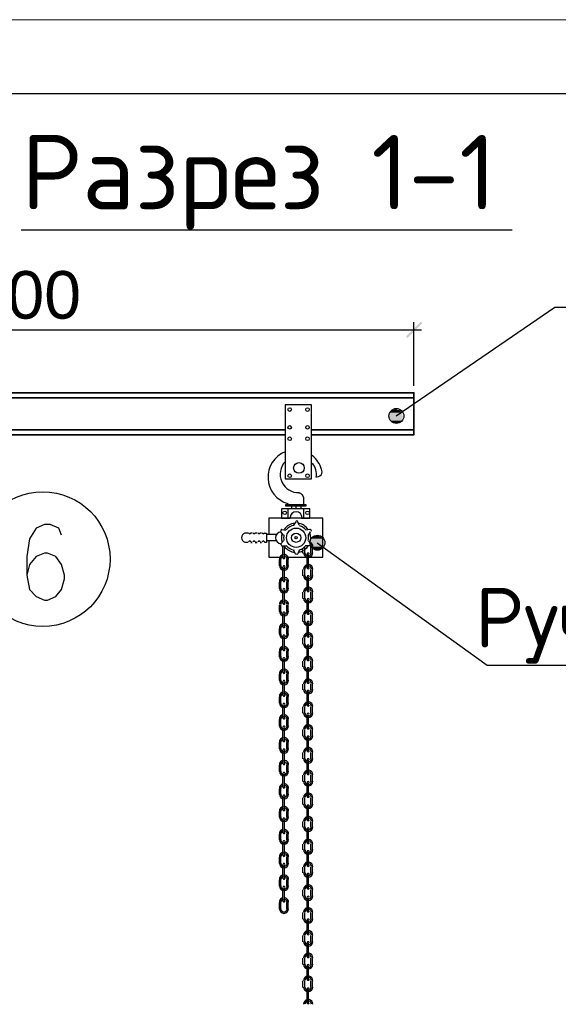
# Model space of a CAD drawing. Header units: millimetres. Extents: x -2765404 to 11272, y -239948 to 1313256.
# Tile 13 of 85: x -92839 to -89220, y -216865 to -210254. Entities that reach past the tile are written whole.
import ezdxf

# ---------------------------------------------------------------- set-up
doc = ezdxf.new("R2010")
doc.units = ezdxf.units.MM
doc.layers.add('PDF _.', color=7, linetype='Continuous', true_color=0x259400)
for name, color, linetype in [('PDF _0', 7, 'Continuous'), ('PDF _SHTAMP', 7, 'Continuous'), ('PDF _Текст', 7, 'Continuous'), ('PDF _ЭМ', 7, 'Continuous')]:
    doc.layers.add(name, color=color, linetype=linetype)
doc.styles.add('PDF Arial', font='arial.ttf')
doc.styles.add('PDF ISOCPEUR', font='isocpeur.ttf')

msp = doc.modelspace()

# ---------------------------------------------------------------- linework, layer by layer
at = {"layer": 'PDF _.', "color": 7, "transparency": 33554559}
for points in [[(-90357.8, -212912.3), (-90262.1, -212917.1), (-90362.5, -212917.1)], [(-90262.1, -212917.1), (-90362.5, -212917.1), (-90266.9, -212926.7)], [(-90362.5, -212917.1), (-90266.9, -212926.7), (-90357.8, -212926.7)], [(-90353, -212893.2), (-90266.9, -212902.8), (-90357.8, -212902.8)], [(-90266.9, -212902.8), (-90357.8, -212902.8), (-90266.9, -212912.3)], [(-90357.8, -212902.8), (-90266.9, -212912.3), (-90357.8, -212912.3)], [(-90266.9, -212912.3), (-90357.8, -212912.3), (-90262.1, -212917.1)], [(-90266.9, -212926.7), (-90357.8, -212926.7), (-90266.9, -212936.2)], [(-90357.8, -212926.7), (-90266.9, -212936.2), (-90357.8, -212936.2)], [(-90348.2, -212888.4), (-90271.7, -212893.2), (-90353, -212893.2)], [(-90271.7, -212893.2), (-90353, -212893.2), (-90266.9, -212902.8)], [(-90343.4, -212878.9), (-90276.5, -212888.4), (-90348.2, -212888.4)], [(-90276.5, -212888.4), (-90348.2, -212888.4), (-90271.7, -212893.2)], [(-90333.9, -212874.1), (-90281.3, -212878.9), (-90343.4, -212878.9)], [(-90281.3, -212878.9), (-90343.4, -212878.9), (-90276.5, -212888.4)], [(-90324.3, -212874.1), (-90290.8, -212874.1), (-90333.9, -212874.1)], [(-90290.8, -212874.1), (-90333.9, -212874.1), (-90281.3, -212878.9)], [(-90314.7, -212869.3), (-90300.4, -212874.1), (-90324.3, -212874.1)], [(-90300.4, -212874.1), (-90324.3, -212874.1), (-90290.8, -212874.1)], [(-90309.9, -212869.3), (-90314.7, -212869.3), (-90300.4, -212874.1)], [(-90266.9, -212936.2), (-90357.8, -212936.2), (-90271.7, -212945.8)], [(-90357.8, -212936.2), (-90271.7, -212945.8), (-90353, -212945.8)], [(-90271.7, -212945.8), (-90353, -212945.8), (-90276.5, -212950.6)], [(-90353, -212945.8), (-90276.5, -212950.6), (-90348.2, -212950.6)], [(-90276.5, -212950.6), (-90348.2, -212950.6), (-90281.3, -212955.4)], [(-90348.2, -212950.6), (-90281.3, -212955.4), (-90343.4, -212955.4)], [(-90281.3, -212955.4), (-90343.4, -212955.4), (-90290.8, -212960.1)], [(-90343.4, -212955.4), (-90290.8, -212960.1), (-90333.9, -212960.1)], [(-90290.8, -212960.1), (-90333.9, -212960.1), (-90300.4, -212964.9)], [(-90333.9, -212960.1), (-90300.4, -212964.9), (-90324.3, -212964.9)], [(-90300.4, -212964.9), (-90324.3, -212964.9), (-90309.9, -212964.9)], [(-90324.3, -212964.9), (-90309.9, -212964.9), (-90314.7, -212964.9)], [(-90864.5, -213725.1), (-90811.9, -213729.9), (-90869.3, -213729.9)], [(-90855, -213720.3), (-90821.5, -213725.1), (-90864.5, -213725.1)], [(-90821.5, -213725.1), (-90864.5, -213725.1), (-90811.9, -213729.9)], [(-90845.4, -213720.3), (-90831.1, -213720.3), (-90855, -213720.3)], [(-90831.1, -213720.3), (-90855, -213720.3), (-90821.5, -213725.1)], [(-90840.6, -213720.3), (-90845.4, -213720.3), (-90831.1, -213720.3)], [(-90883.7, -213739.4), (-90797.6, -213749), (-90888.4, -213749)], [(-90797.6, -213749), (-90888.4, -213749), (-90797.6, -213758.6)], [(-90888.4, -213749), (-90797.6, -213758.6), (-90888.4, -213758.6)], [(-90797.6, -213758.6), (-90888.4, -213758.6), (-90792.8, -213768.1)], [(-90888.4, -213758.6), (-90792.8, -213768.1), (-90888.4, -213768.1)], [(-90792.8, -213768.1), (-90888.4, -213768.1), (-90797.6, -213772.9)], [(-90888.4, -213768.1), (-90797.6, -213772.9), (-90888.4, -213772.9)], [(-90797.6, -213772.9), (-90888.4, -213772.9), (-90797.6, -213782.5)], [(-90888.4, -213772.9), (-90797.6, -213782.5), (-90888.4, -213782.5)], [(-90797.6, -213782.5), (-90888.4, -213782.5), (-90802.4, -213792)], [(-90888.4, -213782.5), (-90802.4, -213792), (-90883.7, -213792)], [(-90878.9, -213734.6), (-90802.4, -213739.4), (-90883.7, -213739.4)], [(-90802.4, -213739.4), (-90883.7, -213739.4), (-90797.6, -213749)], [(-90869.3, -213729.9), (-90807.2, -213734.6), (-90878.9, -213734.6)], [(-90807.2, -213734.6), (-90878.9, -213734.6), (-90802.4, -213739.4)], [(-90811.9, -213729.9), (-90869.3, -213729.9), (-90807.2, -213734.6)], [(-90802.4, -213792), (-90883.7, -213792), (-90807.2, -213796.8)], [(-90883.7, -213792), (-90807.2, -213796.8), (-90878.9, -213796.8)], [(-90807.2, -213796.8), (-90878.9, -213796.8), (-90811.9, -213806.4)], [(-90878.9, -213796.8), (-90811.9, -213806.4), (-90869.3, -213806.4)], [(-90811.9, -213806.4), (-90869.3, -213806.4), (-90821.5, -213811.1)], [(-90869.3, -213806.4), (-90821.5, -213811.1), (-90864.5, -213811.1)], [(-90821.5, -213811.1), (-90864.5, -213811.1), (-90831.1, -213811.1)], [(-90864.5, -213811.1), (-90831.1, -213811.1), (-90855, -213811.1)], [(-90831.1, -213811.1), (-90855, -213811.1), (-90840.6, -213815.9)], [(-90855, -213811.1), (-90840.6, -213815.9), (-90845.4, -213815.9)]]:
    msp.add_solid(points, dxfattribs=at)
at = {"layer": 'PDF _0', "lineweight": 25}
for points in [[(-92829.5, -211664.5), (-90376.9, -211664.5), (-89530.7, -211664.5)], [(-85400, -212185.6), (-89243.8, -212185.6), (-90309.9, -212917.1)], [(-90190.4, -212711.5), (-90190.4, -212286)], [(-90137.8, -212338.6), (-95822.3, -212338.6)], [(-91070.1, -213868.5), (-91070.1, -213787.2)], [(-91060.5, -213868.5), (-91060.5, -213787.2)], [(-85859, -214590.4), (-89698, -214590.4), (-90840.6, -213768.1)], [(-90936.2, -213835), (-90936.2, -213801.6)], [(-90921.9, -213835), (-90921.9, -213792)], [(-90907.6, -213935.4), (-90907.6, -213844.6)], [(-90898, -213935.4), (-90898, -213844.6)], [(-90883.7, -213792), (-90883.7, -213835)], [(-90874.1, -213792), (-90874.1, -213835)], [(-91094, -213921.1), (-91094, -213878.1)], [(-91084.5, -213921.1), (-91084.5, -213878.1)], [(-91046.2, -213878.1), (-91046.2, -213921.1)], [(-91036.6, -213878.1), (-91036.6, -213921.1)], [(-91070.1, -214021.5), (-91070.1, -213930.7)], [(-91060.5, -214021.5), (-91060.5, -213930.7)], [(-90936.2, -213988), (-90936.2, -213945)], [(-90921.9, -213988), (-90921.9, -213945)], [(-90883.7, -213945), (-90883.7, -213988)], [(-90874.1, -213945), (-90874.1, -213988)], [(-91094, -214074.1), (-91094, -214031.1)], [(-91084.5, -214074.1), (-91084.5, -214031.1)], [(-91046.2, -214031.1), (-91046.2, -214074.1)], [(-91036.6, -214031.1), (-91036.6, -214074.1)], [(-90907.6, -214088.4), (-90907.6, -213997.6)], [(-90898, -214088.4), (-90898, -213997.6)], [(-91070.1, -214174.5), (-91070.1, -214083.7)], [(-91060.5, -214174.5), (-91060.5, -214083.7)], [(-90936.2, -214141), (-90936.2, -214098)], [(-90921.9, -214141), (-90921.9, -214098)], [(-90883.7, -214098), (-90883.7, -214141)], [(-90874.1, -214098), (-90874.1, -214141)], [(-91094, -214227.1), (-91094, -214184.1)], [(-91084.5, -214227.1), (-91084.5, -214184.1)], [(-91046.2, -214184.1), (-91046.2, -214227.1)], [(-91036.6, -214184.1), (-91036.6, -214227.1)], [(-90907.6, -214241.4), (-90907.6, -214150.6)], [(-90898, -214241.4), (-90898, -214150.6)], [(-91070.1, -214332.3), (-91070.1, -214241.4)], [(-91060.5, -214332.3), (-91060.5, -214241.4)], [(-90936.2, -214294), (-90936.2, -214251)], [(-90921.9, -214294), (-90921.9, -214251)], [(-90883.7, -214251), (-90883.7, -214294)], [(-90874.1, -214251), (-90874.1, -214294)], [(-90907.6, -214394.4), (-90907.6, -214303.6)], [(-90898, -214394.4), (-90898, -214303.6)], [(-91094, -214380.1), (-91094, -214341.8)], [(-91084.5, -214380.1), (-91084.5, -214341.8)], [(-91046.2, -214341.8), (-91046.2, -214380.1)], [(-91036.6, -214341.8), (-91036.6, -214380.1)], [(-91070.1, -214485.2), (-91070.1, -214394.4)], [(-91060.5, -214485.2), (-91060.5, -214394.4)], [(-90936.2, -214447), (-90936.2, -214404)], [(-90921.9, -214447), (-90921.9, -214404)], [(-90883.7, -214404), (-90883.7, -214447)], [(-90874.1, -214404), (-90874.1, -214447)], [(-91094, -214533.1), (-91094, -214494.8)], [(-91084.5, -214533.1), (-91084.5, -214494.8)], [(-91046.2, -214494.8), (-91046.2, -214533.1)], [(-91036.6, -214494.8), (-91036.6, -214533.1)], [(-90907.6, -214552.2), (-90907.6, -214461.3)], [(-90898, -214552.2), (-90898, -214461.3)], [(-91070.1, -214638.2), (-91070.1, -214547.4)], [(-91060.5, -214638.2), (-91060.5, -214547.4)], [(-90936.2, -214600), (-90936.2, -214561.7)], [(-90921.9, -214600), (-90921.9, -214561.7)], [(-90883.7, -214561.7), (-90883.7, -214600)], [(-90874.1, -214561.7), (-90874.1, -214600)], [(-91094, -214690.8), (-91094, -214647.8)], [(-91084.5, -214690.8), (-91084.5, -214647.8)], [(-91046.2, -214647.8), (-91046.2, -214690.8)], [(-91036.6, -214647.8), (-91036.6, -214690.8)], [(-90907.6, -214705.2), (-90907.6, -214614.3)], [(-90898, -214705.2), (-90898, -214614.3)], [(-91070.1, -214791.2), (-91070.1, -214700.4)], [(-91060.5, -214791.2), (-91060.5, -214700.4)], [(-90936.2, -214753), (-90936.2, -214714.7)], [(-90921.9, -214753), (-90921.9, -214714.7)], [(-90883.7, -214714.7), (-90883.7, -214753)], [(-90874.1, -214714.7), (-90874.1, -214753)], [(-90907.6, -214858.2), (-90907.6, -214767.3)], [(-90898, -214858.2), (-90898, -214767.3)], [(-91094, -214843.8), (-91094, -214800.8)], [(-91084.5, -214843.8), (-91084.5, -214800.8)], [(-91046.2, -214800.8), (-91046.2, -214843.8)], [(-91036.6, -214800.8), (-91036.6, -214843.8)], [(-91070.1, -214944.2), (-91070.1, -214853.4)], [(-91060.5, -214944.2), (-91060.5, -214853.4)], [(-90936.2, -214910.7), (-90936.2, -214867.7)], [(-90921.9, -214910.7), (-90921.9, -214867.7)], [(-90883.7, -214867.7), (-90883.7, -214910.7)], [(-90874.1, -214867.7), (-90874.1, -214910.7)], [(-91094, -214996.8), (-91094, -214953.8)], [(-91084.5, -214996.8), (-91084.5, -214953.8)], [(-91046.2, -214953.8), (-91046.2, -214996.8)], [(-91036.6, -214953.8), (-91036.6, -214996.8)], [(-90907.6, -215011.1), (-90907.6, -214920.3)], [(-90898, -215011.1), (-90898, -214920.3)], [(-91070.1, -215097.2), (-91070.1, -215006.4)], [(-91060.5, -215097.2), (-91060.5, -215006.4)], [(-90936.2, -215063.7), (-90936.2, -215020.7)], [(-90921.9, -215063.7), (-90921.9, -215020.7)], [(-90883.7, -215020.7), (-90883.7, -215063.7)], [(-90874.1, -215020.7), (-90874.1, -215063.7)], [(-91094, -215149.8), (-91094, -215106.8)], [(-91084.5, -215149.8), (-91084.5, -215106.8)], [(-91046.2, -215106.8), (-91046.2, -215149.8)], [(-91036.6, -215106.8), (-91036.6, -215149.8)], [(-90907.6, -215164.1), (-90907.6, -215073.3)], [(-90898, -215164.1), (-90898, -215073.3)], [(-91070.1, -215250.2), (-91070.1, -215159.3)], [(-91060.5, -215250.2), (-91060.5, -215159.3)], [(-90936.2, -215216.7), (-90936.2, -215173.7)], [(-90921.9, -215216.7), (-90921.9, -215173.7)], [(-90883.7, -215173.7), (-90883.7, -215216.7)], [(-90874.1, -215173.7), (-90874.1, -215216.7)], [(-90907.6, -215317.1), (-90907.6, -215226.3)], [(-90898, -215317.1), (-90898, -215226.3)], [(-91094, -215302.8), (-91094, -215259.7)], [(-91084.5, -215302.8), (-91084.5, -215259.7)], [(-91046.2, -215259.7), (-91046.2, -215302.8)], [(-91036.6, -215259.7), (-91036.6, -215302.8)], [(-91070.1, -215408), (-91070.1, -215317.1)], [(-91060.5, -215408), (-91060.5, -215317.1)], [(-90936.2, -215369.7), (-90936.2, -215326.7)], [(-90921.9, -215369.7), (-90921.9, -215326.7)], [(-90883.7, -215326.7), (-90883.7, -215369.7)], [(-90874.1, -215326.7), (-90874.1, -215369.7)], [(-91094, -215455.8), (-91094, -215417.5)], [(-91084.5, -215455.8), (-91084.5, -215417.5)], [(-91046.2, -215417.5), (-91046.2, -215455.8)], [(-91036.6, -215417.5), (-91036.6, -215455.8)], [(-90907.6, -215470.1), (-90907.6, -215379.3)], [(-90898, -215470.1), (-90898, -215379.3)], [(-91070.1, -215560.9), (-91070.1, -215470.1)], [(-91060.5, -215560.9), (-91060.5, -215470.1)], [(-90936.2, -215522.7), (-90936.2, -215479.7)], [(-90921.9, -215522.7), (-90921.9, -215479.7)], [(-90883.7, -215479.7), (-90883.7, -215522.7)], [(-90874.1, -215479.7), (-90874.1, -215522.7)], [(-91094, -215608.8), (-91094, -215570.5)], [(-91084.5, -215608.8), (-91084.5, -215570.5)], [(-91046.2, -215570.5), (-91046.2, -215608.8)], [(-91036.6, -215570.5), (-91036.6, -215608.8)], [(-90907.6, -215627.9), (-90907.6, -215537)], [(-90898, -215627.9), (-90898, -215537)], [(-91070.1, -215713.9), (-91070.1, -215623.1)], [(-91060.5, -215713.9), (-91060.5, -215623.1)], [(-90936.2, -215675.7), (-90936.2, -215637.4)], [(-90921.9, -215675.7), (-90921.9, -215637.4)], [(-90883.7, -215637.4), (-90883.7, -215675.7)], [(-90874.1, -215637.4), (-90874.1, -215675.7)], [(-90907.6, -215780.9), (-90907.6, -215690)], [(-90898, -215780.9), (-90898, -215690)], [(-91094, -215761.7), (-91094, -215723.5)], [(-91084.5, -215761.7), (-91084.5, -215723.5)], [(-91046.2, -215723.5), (-91046.2, -215761.7)], [(-91036.6, -215723.5), (-91036.6, -215761.7)], [(-91070.1, -215866.9), (-91070.1, -215776.1)], [(-91060.5, -215866.9), (-91060.5, -215776.1)], [(-90936.2, -215828.7), (-90936.2, -215790.4)], [(-90921.9, -215828.7), (-90921.9, -215790.4)], [(-90883.7, -215790.4), (-90883.7, -215828.7)], [(-90874.1, -215790.4), (-90874.1, -215828.7)], [(-91094, -215919.5), (-91094, -215876.5)], [(-91084.5, -215919.5), (-91084.5, -215876.5)], [(-91046.2, -215876.5), (-91046.2, -215919.5)], [(-91036.6, -215876.5), (-91036.6, -215919.5)], [(-90907.6, -215933.9), (-90907.6, -215843)], [(-90898, -215933.9), (-90898, -215843)], [(-91070.1, -216019.9), (-91070.1, -215929.1)], [(-91060.5, -216019.9), (-91060.5, -215929.1)], [(-90936.2, -215981.7), (-90936.2, -215943.4)], [(-90921.9, -215981.7), (-90921.9, -215943.4)], [(-90883.7, -215943.4), (-90883.7, -215981.7)], [(-90874.1, -215943.4), (-90874.1, -215981.7)], [(-91094, -216072.5), (-91094, -216029.5)], [(-91084.5, -216072.5), (-91084.5, -216029.5)], [(-91046.2, -216029.5), (-91046.2, -216072.5)], [(-91036.6, -216029.5), (-91036.6, -216072.5)], [(-90907.6, -216086.8), (-90907.6, -215996)], [(-90898, -216086.8), (-90898, -215996)], [(-91070.1, -216172.9), (-91070.1, -216082.1)], [(-91060.5, -216172.9), (-91060.5, -216082.1)], [(-90936.2, -216139.4), (-90936.2, -216096.4)], [(-90921.9, -216139.4), (-90921.9, -216096.4)], [(-90883.7, -216096.4), (-90883.7, -216139.4)], [(-90874.1, -216096.4), (-90874.1, -216139.4)], [(-90907.6, -216239.8), (-90907.6, -216149)], [(-90898, -216239.8), (-90898, -216149)], [(-91094, -216225.5), (-91094, -216182.5)], [(-91084.5, -216225.5), (-91084.5, -216182.5)], [(-91046.2, -216182.5), (-91046.2, -216225.5)], [(-91036.6, -216182.5), (-91036.6, -216225.5)], [(-90936.2, -216292.4), (-90936.2, -216249.4)], [(-90921.9, -216292.4), (-90921.9, -216249.4)], [(-90907.6, -216392.8), (-90907.6, -216302)], [(-90898, -216392.8), (-90898, -216302)], [(-90883.7, -216249.4), (-90883.7, -216292.4)], [(-90874.1, -216249.4), (-90874.1, -216292.4)], [(-90936.2, -216445.4), (-90936.2, -216402.4)], [(-90921.9, -216445.4), (-90921.9, -216402.4)], [(-90883.7, -216402.4), (-90883.7, -216445.4)], [(-90874.1, -216402.4), (-90874.1, -216445.4)], [(-90907.6, -216545.8), (-90907.6, -216455)], [(-90898, -216545.8), (-90898, -216455)], [(-90936.2, -216598.4), (-90936.2, -216555.4)], [(-90921.9, -216598.4), (-90921.9, -216555.4)], [(-90883.7, -216555.4), (-90883.7, -216598.4)], [(-90874.1, -216555.4), (-90874.1, -216598.4)], [(-90907.6, -216698.8), (-90907.6, -216608)], [(-90898, -216698.8), (-90898, -216608)], [(-90936.2, -216751.4), (-90936.2, -216708.4)], [(-90921.9, -216751.4), (-90921.9, -216708.4)], [(-90907.6, -216856.6), (-90907.6, -216765.7)], [(-90898, -216856.6), (-90898, -216765.7)], [(-90883.7, -216708.4), (-90883.7, -216751.4)], [(-90874.1, -216708.4), (-90874.1, -216751.4)]]:
    msp.add_lwpolyline(points, dxfattribs=at)
at = {"layer": 'PDF _0', "color": 5, "lineweight": 35}
for points in [[(-91055.8, -213041.4), (-95817.5, -213041.4), (-95817.5, -212759.3), (-90190.4, -212759.3), (-90190.4, -213041.4), (-90878.9, -213041.4)], [(-90190.4, -212792.8), (-95817.5, -212792.8)], [(-91055.8, -213008), (-95817.5, -213008)], [(-90190.4, -213008), (-90878.9, -213008)]]:
    msp.add_lwpolyline(points, dxfattribs=at)
at = {"layer": 'PDF _0', "lineweight": 30}
for points in [[(-90878.9, -212840.6), (-91055.8, -212840.6), (-91055.8, -213337.8), (-90878.9, -213337.8)], [(-91051, -213509.9), (-90917.1, -213509.9), (-90917.1, -213519.5), (-91051, -213519.5)], [(-91285.2, -213763.3), (-91275.7, -213763.3)], [(-91256.6, -213763.3), (-91242.2, -213763.3)], [(-91223.1, -213763.3), (-91213.5, -213763.3)]]:
    msp.add_lwpolyline(points, close=True, dxfattribs=at)
for points in [[(-90962.7, -213429.8, -0.290807), (-90931.5, -213462.1), (-90931.5, -213509.9)], [(-90960.1, -213648.6), (-90969.7, -213624.7, 0.688653), (-90984.1, -213624.7), (-90998.4, -213648.6)], [(-91065.3, -213715.5), (-91084.5, -213691.6, 0.860744), (-91084.5, -213772.9), (-91065.3, -213753.8)], [(-90880.6, -213689.1, 0.688652), (-90888.4, -213677.3), (-90917.1, -213682.1)], [(-90960.1, -213815.9), (-90969.7, -213839.8, -0.688653), (-90983.5, -213840.1)]]:
    msp.add_lwpolyline(points, format="xyb", dxfattribs=at)
for points in [[(-91036.6, -213505.2), (-91036.6, -213509.9)], [(-91012.7, -213519.5), (-91012.7, -213538.6)], [(-90984.1, -213519.5), (-90984.1, -213538.6)], [(-90950.6, -213519.5), (-90950.6, -213538.6)], [(-90945.8, -213600.8), (-90888.4, -213600.8), (-90888.4, -213538.6), (-91079.7, -213538.6), (-91079.7, -213600.8), (-91022.3, -213600.8)], [(-91036.6, -213538.6), (-91036.6, -213600.8)], [(-90931.5, -213538.6), (-90931.5, -213600.8)], [(-90898, -213863.7), (-90802.4, -213863.7), (-90802.4, -213600.8), (-91165.7, -213600.8), (-91165.7, -213710.7)], [(-91304.4, -213701.2), (-91328.3, -213701.2)], [(-91275.7, -213701.2), (-91285.2, -213701.2)], [(-91242.2, -213701.2), (-91256.6, -213701.2)], [(-91213.5, -213701.2), (-91223.1, -213701.2)], [(-91194.4, -213701.2), (-91180.1, -213701.2), (-91180.1, -213763.3), (-91194.4, -213763.3)], [(-91113.1, -213710.7), (-91180.1, -213710.7)], [(-91079.7, -213677.3), (-91051, -213682.1)], [(-90898, -213715.5), (-90883.7, -213691.6)], [(-91304.4, -213763.3), (-91328.3, -213763.3)], [(-91113.1, -213753.8), (-91180.1, -213753.8)], [(-91165.7, -213753.8), (-91165.7, -213863.7), (-91094, -213863.7)], [(-91079.7, -213787.2), (-91051, -213787.2)], [(-90888.4, -213787.2), (-90917.1, -213787.2)], [(-90898, -213753.8), (-90883.7, -213772.9)], [(-90984.1, -213844.6), (-90998.4, -213815.9)], [(-91036.6, -213863.7), (-90907.6, -213863.7)]]:
    msp.add_lwpolyline(points, dxfattribs=at)
for centre, radius in [((-91024.7, -212871.7), 12), ((-90905.2, -212871.7), 12), ((-91024.7, -212991.2), 12), ((-90905.2, -212991.2), 12), ((-91024.7, -213067.7), 12), ((-90905.2, -213067.7), 12), ((-90962.5, -213263.7), 35.9), ((-91024.7, -213316.3), 12), ((-90905.2, -213316.3), 12), ((-91058.2, -213564.9), 12), ((-90905.2, -213564.9), 12), ((-90981.7, -213732.3), 64.5), ((-90981.7, -213732.3), 31.1), ((-90981.7, -213732.3), 7.17)]:
    msp.add_circle(centre, radius, dxfattribs=at)
at = {"layer": 'PDF _0', "lineweight": 25}
for centre in [(-90307.6, -212914.7), (-90838.2, -213765.7)]:
    msp.add_circle(centre, 50.2, dxfattribs=at)
at = {"layer": 'PDF _0', "lineweight": 30}
for centre, radius, start, end in [((-90986.4, -213325.9), 184.1, 111.7145, 254.1632), ((-90986.4, -213325.9), 184.1, 16.60586, 52.14658), ((-90967.3, -213306.8), 121.9, 135.00545, 273.91666), ((-90967.3, -213306.8), 121.9, 351.37576, 38.03465), ((-90843, -213287.6), 35.9, 259.39819, 27.14165), ((-90981.7, -213598.4), 40.6, 0.00069, 179.99931), ((-90981.7, -213732.2), 98, 94.90261, 145.68584), ((-90981.7, -213732.2), 83.7, 98.84699, 141.7596), ((-90981.7, -213732.2), 98, 34.31453, 78.09315), ((-90981.7, -213732.2), 83.7, 38.24117, 73.93447), ((-91316.3, -213732.3), 31.1, 105.6994, 254.3006), ((-91292.4, -213698.8), 7.17, 179.99106, 0.00894), ((-91263.7, -213698.8), 7.17, 179.99106, 0.00894), ((-91230.3, -213698.8), 7.17, 179.99106, 0.00894), ((-91201.6, -213698.8), 7.17, 179.99106, 0.00894), ((-91077.3, -213684.4), 7.17, 82.47431, 220.68752), ((-90981.7, -213732.3), 98, 162.51083, 197.48917), ((-90981.6, -213732.3), 83.7, 166.69075, 193.30925), ((-90981.7, -213732.3), 83.7, 346.69075, 13.30925), ((-90981.6, -213732.3), 98, 342.51083, 17.48917), ((-91292.4, -213760.9), 7.17, 359.99106, 180.00894), ((-91263.7, -213760.9), 7.17, 359.99106, 180.00894), ((-91230.3, -213760.9), 7.17, 359.99106, 180.00894), ((-91201.6, -213760.9), 7.17, 359.99106, 180.00894), ((-91077.3, -213775.3), 7.17, 139.31248, 277.52569), ((-90981.7, -213732.3), 83.7, 218.2404, 261.15301), ((-90981.7, -213732.3), 83.7, 286.06553, 321.75883), ((-90981.7, -213732.3), 98, 308.47566, 325.68534), ((-90886, -213775.3), 7.17, 262.47431, 40.68752), ((-90981.7, -213732.3), 98, 218.3845, 265.09632), ((-90981.7, -213732.3), 98, 281.90796, 300.42517)]:
    msp.add_arc(centre, radius, start, end, dxfattribs=at)
at = {"layer": 'PDF _0', "lineweight": 25}
for centre, radius, start, end in [((-90900.4, -213789.6), 31.1, 0.00291, 55.46811), ((-90900.4, -213789.6), 21.5, 359.99067, 9.92348), ((-91062.9, -213875.7), 31.1, 98.60366, 180.00193), ((-91062.9, -213875.7), 21.5, 103.706, 179.99766), ((-91062.9, -213875.7), 31.1, 0.00076, 77.37911), ((-91062.9, -213875.7), 21.5, 0.00201, 69.78067), ((-90900.4, -213832.7), 31.1, 179.99807, 261.39634), ((-90900.4, -213832.7), 21.5, 179.99993, 256.30011), ((-90900.4, -213842.2), 7.17, 359.99986, 180.00014), ((-90900.4, -213832.7), 31.1, 282.62089, 359.99924), ((-90900.4, -213832.7), 21.5, 290.21933, 359.99799), ((-91062.9, -213918.7), 31.1, 180.00012, 359.99988), ((-91062.9, -213918.7), 21.5, 179.99888, 0.00112), ((-91062.9, -213866.1), 7.17, 179.99986, 0.00014), ((-91062.9, -213928.3), 7.17, 359.99986, 180.00014), ((-90900.4, -213942.6), 31.1, 98.60366, 180.00193), ((-90900.4, -213942.6), 21.5, 103.706, 179.99766), ((-90900.4, -213942.6), 31.1, 0.00076, 77.37911), ((-90900.4, -213942.6), 21.5, 0.00006, 69.77958), ((-90900.4, -213985.6), 31.1, 180.00012, 359.99988), ((-90900.4, -213985.6), 21.5, 179.99888, 0.00112), ((-90900.4, -213933.1), 7.17, 179.99986, 0.00014), ((-90900.4, -213995.2), 7.17, 359.99986, 180.00014), ((-91062.9, -214028.7), 31.1, 98.60366, 180.00193), ((-91062.9, -214028.7), 21.5, 103.706, 179.99766), ((-91062.9, -214019.1), 7.17, 179.99986, 0.00014), ((-91062.9, -214028.7), 31.1, 0.00076, 77.37911), ((-91062.9, -214028.7), 21.5, 0.00006, 69.77958), ((-91062.9, -214071.7), 31.1, 180.00012, 359.99988), ((-91062.9, -214071.7), 21.5, 179.99888, 0.00112), ((-91062.9, -214081.3), 7.17, 359.99986, 180.00014), ((-90900.4, -214095.6), 31.1, 98.60366, 180.00193), ((-90900.4, -214095.6), 21.5, 103.706, 179.99766), ((-90900.4, -214086), 7.17, 179.99986, 0.00014), ((-90900.4, -214095.6), 31.1, 0.00076, 77.37911), ((-90900.4, -214095.6), 21.5, 0.00201, 69.78067), ((-91062.9, -214181.7), 31.1, 98.60366, 180.00193), ((-91062.9, -214181.7), 21.5, 103.706, 179.99766), ((-91062.9, -214172.1), 7.17, 179.99986, 0.00014), ((-91062.9, -214181.7), 31.1, 0.00076, 77.37911), ((-91062.9, -214181.7), 21.5, 0.00006, 69.77958), ((-90900.4, -214138.6), 31.1, 180.00012, 359.99988), ((-90900.4, -214138.6), 21.5, 179.99888, 0.00112), ((-90900.4, -214148.2), 7.17, 359.99986, 180.00014), ((-91062.9, -214224.7), 31.1, 180.00012, 359.99988), ((-91062.9, -214224.7), 21.5, 179.99888, 0.00112), ((-91062.9, -214239), 7.17, 359.99986, 180.00014), ((-90900.4, -214248.6), 31.1, 98.60366, 180.00193), ((-90900.4, -214248.6), 21.5, 103.706, 179.99766), ((-90900.4, -214239), 7.17, 179.99986, 0.00014), ((-90900.4, -214248.6), 31.1, 0.00076, 77.37911), ((-90900.4, -214248.6), 21.5, 0.00201, 69.78067), ((-91062.9, -214339.4), 31.1, 98.60366, 180.00193), ((-91062.9, -214339.4), 21.5, 103.706, 179.99766), ((-91062.9, -214339.4), 31.1, 0.00076, 77.37911), ((-91062.9, -214339.4), 21.5, 0.00006, 69.77958), ((-90900.4, -214291.6), 31.1, 180.00012, 359.99988), ((-90900.4, -214291.6), 21.5, 179.99888, 0.00112), ((-90900.4, -214301.2), 7.17, 359.99986, 180.00014), ((-91062.9, -214377.7), 31.1, 180.00012, 359.99988), ((-91062.9, -214377.7), 21.5, 179.99888, 0.00112), ((-91062.9, -214329.9), 7.17, 179.99986, 0.00014), ((-91062.9, -214392), 7.17, 359.99986, 180.00014), ((-90900.4, -214401.6), 31.1, 98.60366, 180.00193), ((-90900.4, -214401.6), 21.5, 103.706, 179.99766), ((-90900.4, -214401.6), 31.1, 0.00076, 77.37911), ((-90900.4, -214401.6), 21.5, 0.00201, 69.78067), ((-90900.4, -214444.6), 31.1, 180.00012, 359.99988), ((-90900.4, -214444.6), 21.5, 179.99888, 0.00112), ((-90900.4, -214392), 7.17, 179.99986, 0.00014), ((-90900.4, -214459), 7.17, 359.99986, 180.00014), ((-91062.9, -214492.4), 31.1, 98.60366, 180.00193), ((-91062.9, -214492.4), 21.5, 103.706, 179.99766), ((-91062.9, -214482.9), 7.17, 179.99986, 0.00014), ((-91062.9, -214492.4), 31.1, 0.00076, 77.37911), ((-91062.9, -214492.4), 21.5, 0.00006, 69.77958), ((-91062.9, -214530.7), 31.1, 180.00012, 359.99988), ((-91062.9, -214530.7), 21.5, 179.99888, 0.00112), ((-91062.9, -214545), 7.17, 359.99986, 180.00014), ((-90900.4, -214559.3), 31.1, 98.60366, 180.00193), ((-90900.4, -214559.3), 21.5, 103.706, 179.99766), ((-90900.4, -214549.8), 7.17, 179.99986, 0.00014), ((-90900.4, -214559.3), 31.1, 0.00076, 77.37911), ((-90900.4, -214559.3), 21.5, 0.00201, 69.78067), ((-91062.9, -214645.4), 31.1, 98.60366, 180.00193), ((-91062.9, -214645.4), 21.5, 103.706, 179.99766), ((-91062.9, -214635.8), 7.17, 179.99986, 0.00014), ((-91062.9, -214645.4), 31.1, 0.00076, 77.37911), ((-91062.9, -214645.4), 21.5, 0.00006, 69.77958), ((-90900.4, -214597.6), 31.1, 180.00012, 359.99988), ((-90900.4, -214597.6), 21.5, 179.99888, 0.00112), ((-90900.4, -214611.9), 7.17, 359.99986, 180.00014), ((-91062.9, -214688.4), 31.1, 180.00012, 359.99988), ((-91062.9, -214688.4), 21.5, 179.99888, 0.00112), ((-91062.9, -214698), 7.17, 359.99986, 180.00014), ((-90900.4, -214712.3), 31.1, 98.60366, 180.00193), ((-90900.4, -214712.3), 21.5, 103.706, 179.99766), ((-90900.4, -214702.8), 7.17, 179.99986, 0.00014), ((-90900.4, -214712.3), 31.1, 0.00076, 77.37911), ((-90900.4, -214712.3), 21.5, 0.00201, 69.78067), ((-91062.9, -214798.4), 31.1, 98.60366, 180.00193), ((-91062.9, -214798.4), 21.5, 103.706, 179.99766), ((-91062.9, -214798.4), 31.1, 0.00076, 77.37911), ((-91062.9, -214798.4), 21.5, 0.00006, 69.77958), ((-90900.4, -214750.6), 31.1, 180.00012, 359.99988), ((-90900.4, -214750.6), 21.5, 179.99888, 0.00112), ((-90900.4, -214764.9), 7.17, 359.99986, 180.00014), ((-91062.9, -214841.4), 31.1, 180.00012, 359.99988), ((-91062.9, -214841.4), 21.5, 179.99888, 0.00112), ((-91062.9, -214788.8), 7.17, 179.99986, 0.00014), ((-91062.9, -214851), 7.17, 359.99986, 180.00014), ((-90900.4, -214865.3), 31.1, 98.60366, 180.00193), ((-90900.4, -214865.3), 21.5, 103.706, 179.99766), ((-90900.4, -214865.3), 31.1, 0.00076, 77.37911), ((-90900.4, -214865.3), 21.5, 0.00201, 69.78067), ((-90900.4, -214908.4), 31.1, 180.00012, 359.99988), ((-90900.4, -214908.4), 21.5, 179.99888, 0.00112), ((-90900.4, -214855.8), 7.17, 179.99986, 0.00014), ((-90900.4, -214917.9), 7.17, 359.99986, 180.00014), ((-91062.9, -214951.4), 31.1, 98.60366, 180.00193), ((-91062.9, -214951.4), 21.5, 103.706, 179.99766), ((-91062.9, -214941.8), 7.17, 179.99986, 0.00014), ((-91062.9, -214951.4), 31.1, 0.00076, 77.37911), ((-91062.9, -214951.4), 21.5, 0.00006, 69.77958), ((-91062.9, -214994.4), 31.1, 180.00012, 359.99988), ((-91062.9, -214994.4), 21.5, 179.99888, 0.00112), ((-91062.9, -215004), 7.17, 359.99986, 180.00014), ((-90900.4, -215018.3), 31.1, 98.60366, 180.00193), ((-90900.4, -215018.3), 21.5, 103.706, 179.99766), ((-90900.4, -215008.8), 7.17, 179.99986, 0.00014), ((-90900.4, -215018.3), 31.1, 0.00076, 77.37911), ((-90900.4, -215018.3), 21.5, 0.00006, 69.77958), ((-91062.9, -215104.4), 31.1, 98.60366, 180.00193), ((-91062.9, -215104.4), 21.5, 103.706, 179.99766), ((-91062.9, -215094.8), 7.17, 179.99986, 0.00014), ((-91062.9, -215104.4), 31.1, 0.00076, 77.37911), ((-91062.9, -215104.4), 21.5, 0.00201, 69.78067), ((-90900.4, -215061.3), 31.1, 180.00012, 359.99988), ((-90900.4, -215061.3), 21.5, 179.99888, 0.00112), ((-90900.4, -215070.9), 7.17, 359.99986, 180.00014), ((-91062.9, -215147.4), 31.1, 180.00012, 359.99988), ((-91062.9, -215147.4), 21.5, 179.99888, 0.00112), ((-91062.9, -215157), 7.17, 359.99986, 180.00014), ((-90900.4, -215171.3), 31.1, 98.60366, 180.00193), ((-90900.4, -215171.3), 21.5, 103.706, 179.99766), ((-90900.4, -215161.7), 7.17, 179.99986, 0.00014), ((-90900.4, -215171.3), 31.1, 0.00076, 77.37911), ((-90900.4, -215171.3), 21.5, 0.00006, 69.77958), ((-91062.9, -215257.4), 31.1, 98.60366, 180.00193), ((-91062.9, -215257.4), 21.5, 103.706, 179.99766), ((-91062.9, -215257.4), 31.1, 0.00076, 77.37911), ((-91062.9, -215257.4), 21.5, 0.00006, 69.77958), ((-90900.4, -215214.3), 31.1, 180.00012, 359.99988), ((-90900.4, -215214.3), 21.5, 179.99888, 0.00112), ((-90900.4, -215223.9), 7.17, 359.99986, 180.00014), ((-91062.9, -215300.4), 31.1, 180.00012, 359.99988), ((-91062.9, -215300.4), 21.5, 179.99888, 0.00112), ((-91062.9, -215247.8), 7.17, 179.99986, 0.00014), ((-91062.9, -215314.7), 7.17, 359.99986, 180.00014), ((-90900.4, -215324.3), 31.1, 98.60366, 180.00193), ((-90900.4, -215324.3), 21.5, 103.706, 179.99766), ((-90900.4, -215324.3), 31.1, 0.00076, 77.37911), ((-90900.4, -215324.3), 21.5, 0.00201, 69.78067), ((-90900.4, -215367.3), 31.1, 180.00012, 359.99988), ((-90900.4, -215367.3), 21.5, 179.99888, 0.00112), ((-90900.4, -215314.7), 7.17, 179.99986, 0.00014), ((-90900.4, -215376.9), 7.17, 359.99986, 180.00014), ((-91062.9, -215415.1), 31.1, 98.60366, 180.00193), ((-91062.9, -215415.1), 21.5, 103.706, 179.99766), ((-91062.9, -215405.6), 7.17, 179.99986, 0.00014), ((-91062.9, -215415.1), 31.1, 0.00076, 77.37911), ((-91062.9, -215415.1), 21.5, 0.00201, 69.78067), ((-91062.9, -215453.4), 31.1, 180.00012, 359.99988), ((-91062.9, -215453.4), 21.5, 179.99888, 0.00112), ((-91062.9, -215467.7), 7.17, 359.99986, 180.00014), ((-90900.4, -215477.3), 31.1, 98.60366, 180.00193), ((-90900.4, -215477.3), 21.5, 103.706, 179.99766), ((-90900.4, -215467.7), 7.17, 179.99986, 0.00014), ((-90900.4, -215477.3), 31.1, 0.00076, 77.37911), ((-90900.4, -215477.3), 21.5, 0.00201, 69.78067), ((-91062.9, -215568.1), 31.1, 98.60366, 180.00193), ((-91062.9, -215568.1), 21.5, 103.706, 179.99766), ((-91062.9, -215558.6), 7.17, 179.99986, 0.00014), ((-91062.9, -215568.1), 31.1, 0.00076, 77.37911), ((-91062.9, -215568.1), 21.5, 0.00006, 69.77958), ((-90900.4, -215520.3), 31.1, 180.00012, 359.99988), ((-90900.4, -215520.3), 21.5, 179.99888, 0.00112), ((-90900.4, -215534.6), 7.17, 359.99986, 180.00014), ((-91062.9, -215606.4), 31.1, 180.00012, 359.99988), ((-91062.9, -215606.4), 21.5, 179.99888, 0.00112), ((-91062.9, -215620.7), 7.17, 359.99986, 180.00014), ((-90900.4, -215635), 31.1, 98.60366, 180.00193), ((-90900.4, -215635), 21.5, 103.706, 179.99766), ((-90900.4, -215625.5), 7.17, 179.99986, 0.00014), ((-90900.4, -215635), 31.1, 0.00076, 77.37911), ((-90900.4, -215635), 21.5, 0.00201, 69.78067), ((-91062.9, -215721.1), 31.1, 98.60366, 180.00193), ((-91062.9, -215721.1), 21.5, 103.706, 179.99766), ((-91062.9, -215721.1), 31.1, 0.00076, 77.37911), ((-91062.9, -215721.1), 21.5, 0.00006, 69.77958), ((-90900.4, -215673.3), 31.1, 180.00012, 359.99988), ((-90900.4, -215673.3), 21.5, 179.99888, 0.00112), ((-90900.4, -215687.6), 7.17, 359.99986, 180.00014), ((-91062.9, -215759.3), 31.1, 180.00012, 359.99988), ((-91062.9, -215759.3), 21.5, 179.99888, 0.00112), ((-91062.9, -215711.5), 7.17, 179.99986, 0.00014), ((-91062.9, -215773.7), 7.17, 359.99986, 180.00014), ((-90900.4, -215788), 31.1, 98.60366, 180.00193), ((-90900.4, -215788), 21.5, 103.706, 179.99766), ((-90900.4, -215788), 31.1, 0.00076, 77.37911), ((-90900.4, -215788), 21.5, 0.00201, 69.78067), ((-90900.4, -215826.3), 31.1, 180.00012, 359.99988), ((-90900.4, -215826.3), 21.5, 179.99888, 0.00112), ((-90900.4, -215778.5), 7.17, 179.99986, 0.00014), ((-90900.4, -215840.6), 7.17, 359.99986, 180.00014), ((-91062.9, -215874.1), 31.1, 98.60366, 180.00193), ((-91062.9, -215874.1), 21.5, 103.706, 179.99766), ((-91062.9, -215864.5), 7.17, 179.99986, 0.00014), ((-91062.9, -215874.1), 31.1, 0.00076, 77.37911), ((-91062.9, -215874.1), 21.5, 0.00006, 69.77958), ((-91062.9, -215917.1), 31.1, 180.00012, 359.99988), ((-91062.9, -215917.1), 21.5, 179.99888, 0.00112), ((-91062.9, -215926.7), 7.17, 359.99986, 180.00014), ((-90900.4, -215941), 31.1, 98.60366, 180.00193), ((-90900.4, -215941), 21.5, 103.706, 179.99766), ((-90900.4, -215931.5), 7.17, 179.99986, 0.00014), ((-90900.4, -215941), 31.1, 0.00076, 77.37911), ((-90900.4, -215941), 21.5, 0.00201, 69.78067), ((-91062.9, -216027.1), 31.1, 98.60366, 180.00193), ((-91062.9, -216027.1), 21.5, 103.706, 179.99766), ((-91062.9, -216017.5), 7.17, 179.99986, 0.00014), ((-91062.9, -216027.1), 31.1, 0.00076, 77.37911), ((-91062.9, -216027.1), 21.5, 0.00006, 69.77958), ((-90900.4, -215979.3), 31.1, 180.00012, 359.99988), ((-90900.4, -215979.3), 21.5, 179.99888, 0.00112), ((-90900.4, -215993.6), 7.17, 359.99986, 180.00014), ((-91062.9, -216070.1), 31.1, 180.00012, 359.99988), ((-91062.9, -216070.1), 21.5, 179.99888, 0.00112), ((-91062.9, -216079.7), 7.17, 359.99986, 180.00014), ((-90900.4, -216094), 31.1, 98.60366, 180.00193), ((-90900.4, -216094), 21.5, 103.706, 179.99766), ((-90900.4, -216084.4), 7.17, 179.99986, 0.00014), ((-90900.4, -216094), 31.1, 0.00076, 77.37911), ((-90900.4, -216094), 21.5, 0.00006, 69.77958), ((-91062.9, -216180.1), 31.1, 98.60366, 180.00193), ((-91062.9, -216180.1), 21.5, 103.706, 179.99766), ((-91062.9, -216170.5), 7.17, 179.99986, 0.00014), ((-91062.9, -216180.1), 31.1, 0.00076, 77.37911), ((-91062.9, -216180.1), 21.5, 0.00201, 69.78067), ((-90900.4, -216137), 31.1, 180.00012, 359.99988), ((-90900.4, -216137), 21.5, 179.99888, 0.00112), ((-90900.4, -216146.6), 7.17, 359.99986, 180.00014), ((-91062.9, -216223.1), 31.1, 180.00012, 359.99988), ((-91062.9, -216223.1), 21.5, 179.99888, 0.00112), ((-90900.4, -216247), 31.1, 98.60366, 180.00193), ((-90900.4, -216247), 21.5, 103.706, 179.99766), ((-90900.4, -216237.4), 7.17, 179.99986, 0.00014), ((-90900.4, -216247), 31.1, 0.00076, 77.37911), ((-90900.4, -216247), 21.5, 0.00006, 69.77958), ((-90900.4, -216290), 31.1, 180.00012, 359.99988), ((-90900.4, -216290), 21.5, 179.99888, 0.00112), ((-90900.4, -216299.6), 7.17, 359.99986, 180.00014), ((-90900.4, -216400), 31.1, 98.60366, 180.00193), ((-90900.4, -216400), 31.1, 0.00076, 77.37911), ((-90900.4, -216400), 21.5, 103.706, 179.99766), ((-90900.4, -216390.4), 7.17, 179.99986, 0.00014), ((-90900.4, -216400), 21.5, 0.00006, 69.77958), ((-90900.4, -216443), 31.1, 180.00012, 359.99988), ((-90900.4, -216443), 21.5, 179.99888, 0.00112), ((-90900.4, -216452.6), 7.17, 359.99986, 180.00014), ((-90900.4, -216553), 31.1, 98.60366, 180.00193), ((-90900.4, -216553), 21.5, 103.706, 179.99766), ((-90900.4, -216543.4), 7.17, 179.99986, 0.00014), ((-90900.4, -216553), 31.1, 0.00076, 77.37911), ((-90900.4, -216553), 21.5, 0.00006, 69.77958), ((-90900.4, -216596), 31.1, 180.00012, 359.99988), ((-90900.4, -216596), 21.5, 179.99888, 0.00112), ((-90900.4, -216605.6), 7.17, 359.99986, 180.00014), ((-90900.4, -216706), 31.1, 98.60366, 180.00193), ((-90900.4, -216706), 21.5, 103.706, 179.99766), ((-90900.4, -216696.4), 7.17, 179.99986, 0.00014), ((-90900.4, -216706), 31.1, 0.00076, 77.37911), ((-90900.4, -216706), 21.5, 0.00201, 69.78067), ((-90900.4, -216749), 31.1, 180.00012, 359.99988), ((-90900.4, -216749), 21.5, 179.99888, 0.00112), ((-90900.4, -216763.3), 7.17, 359.99986, 180.00014), ((-90900.4, -216863.7), 31.1, 98.60366, 180.00193), ((-90900.4, -216863.7), 21.5, 103.706, 179.99766), ((-90900.4, -216854.2), 7.17, 179.99986, 0.00014), ((-90900.4, -216863.7), 31.1, 0.00076, 77.37911), ((-90900.4, -216863.7), 21.5, 0.00006, 69.77958)]:
    msp.add_arc(centre, radius, start, end, dxfattribs=at)
at = {"layer": 'PDF _0', "transparency": 33554559}
for points in [[(-90243, -212381.7), (-90233.5, -212391.2), (-90142.6, -212281.3)], [(-90233.5, -212391.2), (-90142.6, -212281.3), (-90133.1, -212290.8)]]:
    msp.add_solid(points, dxfattribs=at)
at = {"layer": 'PDF _SHTAMP', "lineweight": 25}
msp.add_lwpolyline([(-92557, -213715.5), (-92576.1, -213667.7), (-92633.5, -213643.8), (-92671.7, -213643.8), (-92729.1, -213667.7), (-92772.1, -213739.4), (-92791.2, -213859), (-92791.2, -213983.3), (-92772.1, -214078.9), (-92729.1, -214126.7), (-92671.7, -214150.6), (-92652.6, -214150.6), (-92595.2, -214126.7), (-92557, -214078.9), (-92537.8, -214007.2), (-92537.8, -213983.3), (-92557, -213911.5), (-92595.2, -213859), (-92652.6, -213835), (-92671.7, -213835), (-92729.1, -213859), (-92772.1, -213911.5), (-92791.2, -213983.3)], dxfattribs=at)
msp.add_circle((-92683.7, -213875.7), 451.8, dxfattribs=at)
at = {"layer": 'PDF _ЭМ', "lineweight": 20}
msp.add_lwpolyline([(-121538.6, -239948.2), (-121538.6, -210254.2), (-79543.4, -210254.2), (-79543.4, -239948.2), (-121538.6, -239948.2), (-121538.6, -210254.2)], dxfattribs=at)
at = {"layer": 'PDF _ЭМ', "lineweight": 30}
msp.add_lwpolyline([(-119540.2, -230950.6), (-120740.2, -230950.6), (-120740.2, -239451), (-119540.2, -239451), (-80040.6, -239451), (-80040.6, -210751.4), (-119540.2, -210751.4), (-119540.2, -239451)], dxfattribs=at)

# ---------------------------------------------------------------- texts
at = {"layer": 'PDF _Текст', "attachment_point": 7}
for s, insert, char_height, style in [('Разрез 1-1', (-92829.5, -211663.9), 499.98, 'PDF ISOCPEUR'), ('2000', (-93417.5, -212265.7), 318.92, 'PDF Arial'), ('Ручной цепной', (-89779.3, -214578.4), 399.981, 'PDF ISOCPEUR')]:
    msp.add_mtext(s, dxfattribs=dict(at, insert=insert, char_height=char_height, style=style))

doc.saveas('drawing.dxf')
